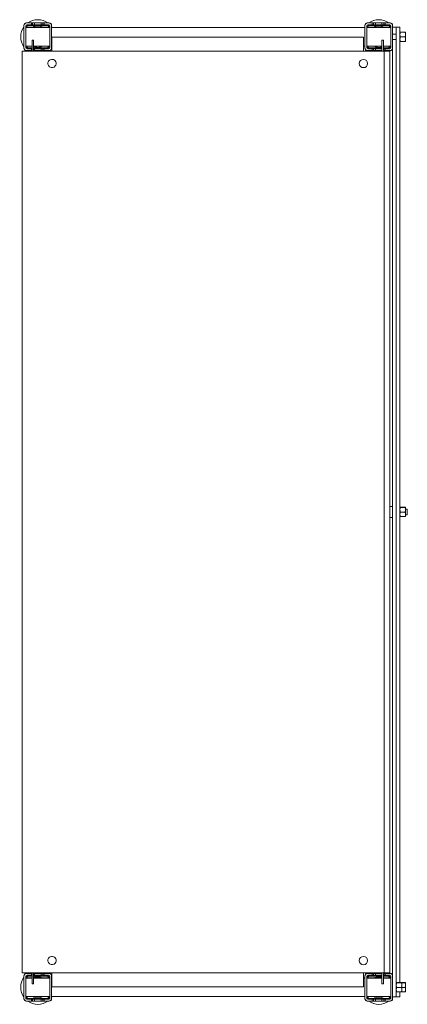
# Model space of a CAD drawing. Header units: millimetres. Extents: x -21 to 399, y -712 to 356.
import ezdxf

# ---------------------------------------------------------------- set-up
doc = ezdxf.new("R2010")
doc.units = ezdxf.units.MM

msp = doc.modelspace()

# ---------------------------------------------------------------- linework, layer by layer
at = {"color": 0, "linetype": 'Continuous', "lineweight": 0}
for p, q in [((-16.8, 349.8), (-16.8, 349.3)), ((-16.8, 349.3), (-16.8, 325.3)), ((-14.8, 349.3), (-14.8, 325.3)), ((-14.8, 347.4), (11.2, 347.4)), ((-14.8, 347.3), (-12.8, 347.3)), ((-14.8, 347.2), (11.2, 347.2)), ((-13.8, 352.3), (-14.3, 352.3)), ((-8.8, 352.3), (-13.8, 352.3)), ((-8.8, 350.3), (-13.8, 350.3)), ((-0.8, 347.3), (-12.8, 347.3)), ((-12.8, 347.3), (-12.8, 347.2)), ((8.2, 349.8), (-11.8, 349.8)), ((8.2, 349.3), (-11.8, 349.3)), ((-8.8, 350.3), (-8.8, 352.3)), ((-8.8, 352.3), (-7.4, 352.3)), ((-8.8, 350.3), (-7.4, 350.3)), ((-7.4, 352.3), (-5.3, 352.3)), ((-7.4, 352.3), (-7.4, 350.3)), ((-7.4, 350.3), (-5.3, 350.3)), ((1.7, 352.3), (-5.3, 352.3)), ((-5.3, 352.3), (-5.3, 350.3)), ((1.7, 350.3), (-5.3, 350.3)), ((-0.8, 347.2), (-0.8, 347.3)), ((-0.8, 347.3), (1.2, 347.3)), ((1.2, 347.3), (1.2, 347.2)), ((1.7, 350.3), (1.7, 352.3)), ((1.7, 352.3), (3.8, 352.3)), ((1.7, 350.3), (3.8, 350.3)), ((3.8, 352.3), (5.2, 352.3)), ((3.8, 352.3), (3.8, 350.3)), ((3.8, 350.3), (5.2, 350.3)), ((10.2, 352.3), (5.2, 352.3)), ((5.2, 352.3), (5.2, 350.3)), ((10.2, 350.3), (5.2, 350.3)), ((10.7, 352.3), (10.2, 352.3)), ((11.2, 325.3), (11.2, 349.3)), ((13.2, 349.3), (13.2, 349.8)), ((13.2, 325.3), (13.2, 349.3)), ((13.2, 347.4), (353.2, 347.4)), ((13.2, 347.2), (353.2, 347.2)), ((353.2, 349.8), (353.2, 349.3)), ((353.2, 349.3), (353.2, 325.3)), ((355.2, 349.3), (355.2, 325.3)), ((355.2, 347.4), (381.2, 347.4)), ((355.2, 347.2), (381.2, 347.2)), ((356.2, 352.3), (355.7, 352.3)), ((361.2, 352.3), (356.2, 352.3)), ((361.2, 350.3), (356.2, 350.3)), ((378.2, 349.8), (358.2, 349.8)), ((378.2, 349.3), (358.2, 349.3)), ((361.2, 350.3), (361.2, 352.3)), ((362.6, 352.3), (361.2, 352.3)), ((361.2, 350.3), (362.6, 350.3)), ((364.7, 352.3), (362.6, 352.3)), ((362.6, 350.3), (362.6, 352.3)), ((362.6, 350.3), (364.7, 350.3)), ((371.7, 352.3), (364.7, 352.3)), ((364.7, 352.3), (364.7, 350.3)), ((371.7, 350.3), (364.7, 350.3)), ((365.2, 347.2), (365.2, 347.3)), ((365.2, 347.3), (367.2, 347.3)), ((379.2, 347.3), (367.2, 347.3)), ((367.2, 347.3), (367.2, 347.2)), ((371.7, 350.3), (371.7, 352.3)), ((373.8, 352.3), (371.7, 352.3)), ((371.7, 350.3), (373.8, 350.3)), ((375.2, 352.3), (373.8, 352.3)), ((373.8, 350.3), (373.8, 352.3)), ((373.8, 350.3), (375.2, 350.3)), ((380.2, 352.3), (375.2, 352.3)), ((375.2, 352.3), (375.2, 350.3)), ((380.2, 350.3), (375.2, 350.3)), ((379.2, 347.2), (379.2, 347.3)), ((379.2, 347.3), (381.2, 347.3)), ((380.7, 352.3), (380.2, 352.3)), ((381.2, 325.3), (381.2, 349.3)), ((383.2, 349.3), (383.2, 349.8)), ((383.2, 325.3), (383.2, 349.3)), ((387.2, 347.6), (383.2, 347.6)), ((387.2, 347.6), (387.2, 347)), ((391.2, 347.6), (387.2, 347.6)), ((387.2, 347), (387.2, 346.9)), ((387.2, 346.9), (387.2, 328.4)), ((391.2, 347), (391.2, 347.6)), ((391.2, 347), (391.2, 346.9)), ((391.2, 328.4), (391.2, 346.9)), ((391.2, 342.4), (391.7, 342.4)), ((391.2, 342.3), (391.2, 342.3)), ((391.7, 342.4), (396.9, 342.4)), ((391.7, 342.2), (396.9, 342.2)), ((397.3, 342.3), (397.3, 342.3)), ((397.3, 342.3), (397.3, 339.7)), ((397.3, 342.3), (397.3, 342.3)), ((-8, 333.6), (-6.5, 333.6)), ((-8, 333.6), (-8, 331.8)), ((-8, 321.8), (-8, 331.8)), ((-6.5, 333.6), (-6.5, 331.8)), ((-6.5, 321.8), (-6.5, 331.8)), ((13.6, 336.8), (351.6, 336.8)), ((13.6, 336.8), (13.6, 321.8)), ((351.6, 321.8), (351.6, 336.8)), ((373.2, 333.6), (371.7, 333.6)), ((371.7, 331.8), (371.7, 333.6)), ((371.7, 331.8), (371.7, 324.3)), ((373.2, 331.8), (373.2, 333.6)), ((373.2, 331.8), (373.2, 321.8)), ((387.2, 340.3), (383.2, 340.3)), ((387.2, 334.3), (383.2, 334.3)), ((391.2, 332.3), (391.7, 332.3)), ((391.2, 332.3), (391.2, 332.3)), ((391.7, 337.2), (396.9, 337.2)), ((391.7, 332.3), (396.9, 332.3)), ((397.3, 339.7), (397.3, 334.7)), ((397.3, 332.3), (397.3, 334.7)), ((397.3, 332.3), (397.3, 332.3)), ((-18.9, 321.8), (-18.9, -678.2)), ((-15.6, 321.8), (-18.9, 321.8)), ((-16.8, 325.3), (-16.8, 324.8)), ((-15.6, 321.8), (372.1, 321.8)), ((-14.8, 327.2), (-8, 327.2)), ((-14.3, 322.3), (-13.8, 322.3)), ((-13.8, 324.3), (-8.8, 324.3)), ((-13.8, 322.3), (-8.8, 322.3)), ((-11.8, 325.3), (-8, 325.3)), ((-11.8, 324.8), (-8, 324.8)), ((-8.8, 322.3), (-8.8, 324.3)), ((-8, 324.3), (-8.8, 324.3)), ((-8.8, 322.3), (-8, 322.3)), ((-6.5, 327.2), (11.2, 327.2)), ((-6.5, 325.3), (8.2, 325.3)), ((-6.5, 324.8), (8.2, 324.8)), ((-5.3, 324.3), (-6.5, 324.3)), ((-6.5, 322.3), (-5.3, 322.3)), ((-5.3, 324.3), (1.7, 324.3)), ((-5.3, 324.3), (-5.3, 322.3)), ((-5.3, 322.3), (1.7, 322.3)), ((1.7, 322.3), (1.7, 324.3)), ((3.8, 324.3), (1.7, 324.3)), ((1.7, 322.3), (3.8, 322.3)), ((5.2, 324.3), (3.8, 324.3)), ((3.8, 324.3), (3.8, 322.3)), ((3.8, 322.3), (5.2, 322.3)), ((5.2, 324.3), (10.2, 324.3)), ((5.2, 324.3), (5.2, 322.3)), ((5.2, 322.3), (10.2, 322.3)), ((10.2, 322.3), (10.7, 322.3)), ((13.2, 327.2), (13.6, 327.2)), ((13.2, 324.8), (13.2, 325.3)), ((351.6, 327.2), (353.2, 327.2)), ((353.2, 325.3), (353.2, 324.8)), ((355.2, 327.2), (371.7, 327.2)), ((355.7, 322.3), (356.2, 322.3)), ((356.2, 324.3), (361.2, 324.3)), ((356.2, 322.3), (361.2, 322.3)), ((358.2, 325.3), (371.7, 325.3)), ((358.2, 324.8), (371.7, 324.8)), ((361.2, 322.3), (361.2, 324.3)), ((362.6, 324.3), (361.2, 324.3)), ((362.6, 322.3), (361.2, 322.3)), ((364.7, 324.3), (362.6, 324.3)), ((362.6, 322.3), (362.6, 324.3)), ((364.7, 322.3), (362.6, 322.3)), ((364.7, 324.3), (371.7, 324.3)), ((364.7, 324.3), (364.7, 322.3)), ((364.7, 322.3), (371.7, 322.3)), ((371.7, 322.3), (371.7, 324.3)), ((371.7, 322.3), (371.7, 321.8)), ((372.1, 321.8), (374.1, 321.8)), ((373.2, 327.2), (381.2, 327.2)), ((373.2, 325.3), (378.2, 325.3)), ((373.2, 324.8), (378.2, 324.8)), ((373.8, 324.3), (373.2, 324.3)), ((373.8, 322.3), (373.2, 322.3)), ((375.2, 324.3), (373.8, 324.3)), ((373.8, 322.3), (373.8, 324.3)), ((375.2, 322.3), (373.8, 322.3)), ((374.1, 321.8), (374.1, -678.2)), ((380.1, 321.8), (374.1, 321.8)), ((375.2, 324.3), (380.2, 324.3)), ((375.2, 324.3), (375.2, 322.3)), ((375.2, 322.3), (380.2, 322.3)), ((380.1, 321.8), (380.1, -678.2)), ((380.2, 322.3), (380.7, 322.3)), ((383.2, 325.3), (383.2, -681.7)), ((387.2, 328.4), (387.2, -178.2)), ((391.2, 328.4), (391.2, -688.6)), ((383.2, -172.2), (380.9, -172.2)), ((387.2, -178.2), (387.2, -684.8)), ((391.2, -173.2), (391.2, -173.2)), ((391.7, -173.1), (396.9, -173.1)), ((391.7, -173.3), (396.9, -173.3)), ((391.7, -178.3), (396.9, -178.3)), ((397.3, -173.2), (397.3, -173.2)), ((397.3, -173.2), (397.3, -175.8)), ((397.3, -173.2), (397.3, -173.2)), ((399.2, -175.2), (397.3, -175.2)), ((397.3, -175.8), (397.3, -180.8)), ((397.3, -183.2), (397.3, -180.8)), ((399.2, -181.2), (397.3, -181.2)), ((399.2, -175.2), (399.2, -177.3)), ((399.2, -177.3), (399.2, -181.2)), ((383.2, -184.2), (380.9, -184.2)), ((391.2, -183.2), (391.2, -183.2)), ((391.7, -183.2), (396.9, -183.2)), ((397.3, -183.2), (397.3, -183.2)), ((-18.9, -678.2), (-15.6, -678.2)), ((-16.8, -681.2), (-16.8, -681.7)), ((-16.8, -681.7), (-16.8, -705.7)), ((-15.6, -678.2), (372.1, -678.2)), ((-14.8, -681.7), (-14.8, -705.7)), ((-13.8, -678.7), (-14.3, -678.7)), ((-8.8, -678.7), (-13.8, -678.7)), ((-8.8, -680.7), (-13.8, -680.7)), ((-8, -681.2), (-11.8, -681.2)), ((-8, -681.7), (-11.8, -681.7)), ((-8.8, -680.7), (-8.8, -678.7)), ((-8.8, -678.7), (-8, -678.7)), ((-8.8, -680.7), (-8, -680.7)), ((-8, -688.2), (-8, -678.2)), ((-6.5, -688.2), (-6.5, -678.2)), ((-6.5, -678.7), (-5.3, -678.7)), ((-6.5, -680.7), (-5.3, -680.7)), ((8.2, -681.2), (-6.5, -681.2)), ((8.2, -681.7), (-6.5, -681.7)), ((1.7, -678.7), (-5.3, -678.7)), ((-5.3, -678.7), (-5.3, -680.7)), ((1.7, -680.7), (-5.3, -680.7)), ((1.7, -680.7), (1.7, -678.7)), ((1.7, -678.7), (3.8, -678.7)), ((1.7, -680.7), (3.8, -680.7)), ((3.8, -678.7), (5.2, -678.7)), ((3.8, -678.7), (3.8, -680.7)), ((3.8, -680.7), (5.2, -680.7)), ((10.2, -678.7), (5.2, -678.7)), ((5.2, -678.7), (5.2, -680.7)), ((10.2, -680.7), (5.2, -680.7)), ((10.7, -678.7), (10.2, -678.7)), ((11.2, -705.7), (11.2, -681.7)), ((13.2, -681.7), (13.2, -681.2)), ((13.2, -705.7), (13.2, -681.7)), ((13.6, -678.2), (13.6, -693.2)), ((351.6, -693.2), (351.6, -678.2)), ((353.2, -681.2), (353.2, -681.7)), ((353.2, -681.7), (353.2, -705.7)), ((355.2, -681.7), (355.2, -705.7)), ((356.2, -678.7), (355.7, -678.7)), ((361.2, -678.7), (356.2, -678.7)), ((361.2, -680.7), (356.2, -680.7)), ((371.7, -681.2), (358.2, -681.2)), ((371.7, -681.7), (358.2, -681.7)), ((361.2, -680.7), (361.2, -678.7)), ((362.6, -678.7), (361.2, -678.7)), ((361.2, -680.7), (362.6, -680.7)), ((364.7, -678.7), (362.6, -678.7)), ((362.6, -680.7), (362.6, -678.7)), ((362.6, -680.7), (364.7, -680.7)), ((371.7, -678.7), (364.7, -678.7)), ((364.7, -678.7), (364.7, -680.7)), ((371.7, -680.7), (364.7, -680.7)), ((371.7, -678.2), (371.7, -678.7)), ((371.7, -680.7), (371.7, -678.7)), ((371.7, -680.7), (371.7, -688.2)), ((374.1, -678.2), (372.1, -678.2)), ((373.2, -678.2), (373.2, -688.2)), ((373.8, -678.7), (373.2, -678.7)), ((373.2, -680.7), (373.8, -680.7)), ((378.2, -681.2), (373.2, -681.2)), ((378.2, -681.7), (373.2, -681.7)), ((375.2, -678.7), (373.8, -678.7)), ((373.8, -680.7), (373.8, -678.7)), ((373.8, -680.7), (375.2, -680.7)), ((374.1, -678.2), (380.1, -678.2)), ((380.2, -678.7), (375.2, -678.7)), ((375.2, -678.7), (375.2, -680.7)), ((380.2, -680.7), (375.2, -680.7)), ((380.7, -678.7), (380.2, -678.7)), ((381.2, -705.7), (381.2, -681.7)), ((383.2, -705.7), (383.2, -681.7)), ((-14.8, -683.6), (-8, -683.6)), ((-14.8, -683.7), (-12.8, -683.7)), ((-14.8, -683.8), (-8, -683.8)), ((-8, -683.7), (-12.8, -683.7)), ((-12.8, -683.7), (-12.8, -683.8)), ((-8, -688.2), (-8, -690)), ((-8, -690), (-6.5, -690)), ((-6.5, -683.6), (11.2, -683.6)), ((-0.8, -683.7), (-6.5, -683.7)), ((-6.5, -683.8), (11.2, -683.8)), ((-6.5, -688.2), (-6.5, -690)), ((-0.8, -683.8), (-0.8, -683.7)), ((-0.8, -683.7), (1.2, -683.7)), ((1.2, -683.7), (1.2, -683.8)), ((13.2, -683.6), (13.6, -683.6)), ((13.2, -683.8), (13.6, -683.8)), ((351.6, -693.2), (13.6, -693.2)), ((351.6, -683.6), (353.2, -683.6)), ((351.6, -683.8), (353.2, -683.8)), ((355.2, -683.6), (371.7, -683.6)), ((355.2, -683.8), (371.7, -683.8)), ((365.2, -683.8), (365.2, -683.7)), ((365.2, -683.7), (367.2, -683.7)), ((371.7, -683.7), (367.2, -683.7)), ((367.2, -683.7), (367.2, -683.8)), ((371.7, -690), (371.7, -688.2)), ((373.2, -690), (371.7, -690)), ((373.2, -683.6), (381.2, -683.6)), ((379.2, -683.7), (373.2, -683.7)), ((373.2, -683.8), (381.2, -683.8)), ((373.2, -690), (373.2, -688.2)), ((379.2, -683.8), (379.2, -683.7)), ((379.2, -683.7), (381.2, -683.7)), ((387.2, -703.2), (387.2, -684.8)), ((387.2, -688.7), (387.2, -688.7)), ((387.7, -688.6), (392.9, -688.6)), ((387.7, -688.8), (392.9, -688.8)), ((387.7, -693.8), (392.9, -693.8)), ((392.9, -688.6), (396.9, -688.6)), ((393.3, -688.7), (393.3, -688.7)), ((393.3, -688.7), (393.3, -691.3)), ((393.3, -688.7), (393.3, -688.7)), ((393.3, -688.8), (396.9, -688.8)), ((393.3, -691.3), (393.3, -696.3)), ((393.3, -693.8), (396.9, -693.8)), ((397.3, -688.7), (397.3, -688.7)), ((397.3, -688.7), (397.3, -691.3)), ((397.3, -688.7), (397.3, -688.7)), ((397.3, -691.3), (397.3, -696.3)), ((-14.8, -703.8), (11.2, -703.8)), ((13.2, -703.8), (353.2, -703.8)), ((355.2, -703.8), (381.2, -703.8)), ((387.2, -703.9), (383.2, -703.9)), ((387.2, -698.7), (387.2, -698.7)), ((387.2, -703.2), (387.2, -703.3)), ((387.2, -703.9), (387.2, -703.3)), ((391.2, -703.9), (387.2, -703.9)), ((387.7, -698.7), (392.9, -698.7)), ((391.2, -703.9), (391.2, -698.7)), ((392.9, -698.7), (396.9, -698.7)), ((393.3, -698.7), (393.3, -696.3)), ((393.3, -698.7), (393.3, -698.7)), ((397.3, -698.7), (397.3, -696.3)), ((397.3, -698.7), (397.3, -698.7)), ((-16.8, -705.7), (-16.8, -706.2)), ((-14.3, -708.7), (-13.8, -708.7)), ((-13.8, -706.7), (-8.8, -706.7)), ((-13.8, -708.7), (-8.8, -708.7)), ((-11.8, -705.7), (8.2, -705.7)), ((-11.8, -706.2), (8.2, -706.2)), ((-8.8, -708.7), (-8.8, -706.7)), ((-7.4, -706.7), (-8.8, -706.7)), ((-8.8, -708.7), (-7.4, -708.7)), ((-5.3, -706.7), (-7.4, -706.7)), ((-7.4, -706.7), (-7.4, -708.7)), ((-7.4, -708.7), (-5.3, -708.7)), ((-5.3, -706.7), (1.7, -706.7)), ((-5.3, -706.7), (-5.3, -708.7)), ((-5.3, -708.7), (1.7, -708.7)), ((1.7, -708.7), (1.7, -706.7)), ((3.8, -706.7), (1.7, -706.7)), ((1.7, -708.7), (3.8, -708.7)), ((5.2, -706.7), (3.8, -706.7)), ((3.8, -706.7), (3.8, -708.7)), ((3.8, -708.7), (5.2, -708.7)), ((5.2, -706.7), (10.2, -706.7)), ((5.2, -706.7), (5.2, -708.7)), ((5.2, -708.7), (10.2, -708.7)), ((10.2, -708.7), (10.7, -708.7)), ((13.2, -706.2), (13.2, -705.7)), ((353.2, -705.7), (353.2, -706.2)), ((355.7, -708.7), (356.2, -708.7)), ((356.2, -706.7), (361.2, -706.7)), ((356.2, -708.7), (361.2, -708.7)), ((358.2, -705.7), (378.2, -705.7)), ((358.2, -706.2), (378.2, -706.2)), ((361.2, -708.7), (361.2, -706.7)), ((362.6, -706.7), (361.2, -706.7)), ((362.6, -708.7), (361.2, -708.7)), ((364.7, -706.7), (362.6, -706.7)), ((362.6, -708.7), (362.6, -706.7)), ((364.7, -708.7), (362.6, -708.7)), ((364.7, -706.7), (371.7, -706.7)), ((364.7, -706.7), (364.7, -708.7)), ((364.7, -708.7), (371.7, -708.7)), ((371.7, -708.7), (371.7, -706.7)), ((373.8, -706.7), (371.7, -706.7)), ((373.8, -708.7), (371.7, -708.7)), ((375.2, -706.7), (373.8, -706.7)), ((373.8, -708.7), (373.8, -706.7)), ((375.2, -708.7), (373.8, -708.7)), ((375.2, -706.7), (380.2, -706.7)), ((375.2, -706.7), (375.2, -708.7)), ((375.2, -708.7), (380.2, -708.7)), ((380.2, -708.7), (380.7, -708.7)), ((383.2, -706.2), (383.2, -705.7))]:
    msp.add_line(p, q, dxfattribs=at)
at = {"color": 0, "linetype": 'Continuous', "lineweight": 0, "extrusion": (0, 0, -1)}
for centre, radius, start, end in [((1.8, 337.3), 18.5, 54.1752, 90), ((1.8, 337.3), 18.5, 90, 125.8248), ((-368.2, 337.3), 18.5, 54.1752, 90), ((-368.2, 337.3), 18.5, 90, 125.8248), ((1.8, 337.3), 18.5, 324.1752, 35.8248), ((1.8, 337.3), 18.5, 144.1752, 146.9107), ((-368.2, 337.3), 18.5, 33.0893, 35.8248), ((-368.2, 337.3), 18.5, 144.1752, 146.4504), ((1.8, 337.3), 18.5, 303.0875, 305.8248), ((1.8, 337.3), 18.5, 234.1752, 236.9125), ((1.8, 337.3), 18.5, 213.671, 215.8248), ((-368.2, 337.3), 18.5, 324.1752, 326.9107), ((-368.2, 337.3), 18.5, 303.0875, 305.8248), ((-368.2, 337.3), 18.5, 234.1752, 236.9125), ((-388.6, -178.2), 10, 31.7486, 35.2515), ((-380.9, -172.7), 0.54, 35.2515, 90), ((-388.6, -178.2), 10, 324.7485, 328.2514), ((-380.9, -183.6), 0.54, 270, 324.7485), ((1.8, -693.7), 18.5, 324.1752, 35.8248), ((1.8, -693.7), 18.5, 54.1752, 56.9125), ((1.8, -693.7), 18.5, 123.0875, 125.8248), ((1.8, -693.7), 18.5, 144.1752, 146.329), ((-368.2, -693.7), 18.5, 33.0893, 35.8248), ((-368.2, -693.7), 18.5, 54.1752, 56.9125), ((-368.2, -693.7), 18.5, 123.0875, 125.8248), ((1.8, -693.7), 18.5, 213.0893, 215.8248), ((-368.2, -693.7), 18.5, 324.1752, 326.9107), ((-368.2, -693.7), 18.5, 213.5496, 215.8248), ((1.8, -693.7), 18.5, 270, 305.8248), ((1.8, -693.7), 18.5, 234.1752, 270), ((-368.2, -693.7), 18.5, 270, 305.8248), ((-368.2, -693.7), 18.5, 234.1752, 270)]:
    msp.add_arc(centre, radius, start, end, dxfattribs=at)
at = {"color": 0, "linetype": 'Continuous', "lineweight": 0}
for centre, radius, start, end in [((-13.8, 349.3), 3, 90, 180), ((-14.3, 349.8), 2.5, 90, 180), ((-13.8, 349.3), 1, 90, 180), ((-11.8, 347.3), 2.5, 90, 177.7076), ((-11.8, 347.3), 1.99, 90, 177.1251), ((-1.8, 337.3), 11.5, 90, 118.5667), ((-1.8, 337.3), 11.5, 61.4333, 90), ((8.2, 347.3), 2.5, 2.2924, 90), ((8.2, 347.3), 1.99, 2.8749, 90), ((10.2, 349.3), 3, 0, 90), ((10.2, 349.3), 1, 0, 90), ((10.7, 349.8), 2.5, 0, 90), ((356.2, 349.3), 3, 90, 180), ((355.7, 349.8), 2.5, 90, 180), ((356.2, 349.3), 1, 90, 180), ((358.2, 347.3), 2.5, 90, 177.7076), ((358.2, 347.3), 1.99, 90, 177.1251), ((368.2, 337.3), 11.5, 90, 118.5667), ((368.2, 337.3), 11.5, 61.4333, 90), ((378.2, 347.3), 2.5, 2.2924, 90), ((378.2, 347.3), 1.99, 2.8749, 90), ((380.2, 349.3), 3, 0, 90), ((380.2, 349.3), 1, 0, 90), ((380.7, 349.8), 2.5, 0, 90), ((-13.8, 325.3), 3, 180, 270), ((-14.3, 324.8), 2.5, 180, 270), ((-13.8, 325.3), 1, 180, 270), ((-11.8, 327.3), 2.5, 182.2924, 270), ((-11.8, 327.3), 1.99, 182.8749, 270), ((-1.8, 337.3), 11.5, 245.8372, 270), ((-1.8, 337.3), 11.5, 270, 298.5667), ((8.2, 327.3), 2.5, 270, 357.7076), ((8.2, 327.3), 1.99, 270, 357.1251), ((10.2, 325.3), 1, 270, 0), ((10.2, 325.3), 3, 270, 0), ((10.7, 324.8), 2.5, 270, 0), ((356.2, 325.3), 3, 180, 270), ((355.7, 324.8), 2.5, 180, 270), ((356.2, 325.3), 1, 180, 270), ((358.2, 327.3), 2.5, 182.2924, 270), ((358.2, 327.3), 1.99, 182.8749, 270), ((368.2, 337.3), 11.5, 241.4333, 270), ((368.2, 337.3), 11.5, 270, 287.7189), ((368.2, 337.3), 11.5, 295.7715, 298.5667), ((378.2, 327.3), 2.5, 270, 357.7076), ((378.2, 327.3), 1.99, 270, 357.1251), ((380.2, 325.3), 1, 270, 0), ((380.2, 325.3), 3, 270, 0), ((380.7, 324.8), 2.5, 270, 0), ((13.6, 308.3), 4.5, 143.5876, 323.5876), ((13.6, 308.3), 4.5, 323.5876, 143.5876), ((351.6, 308.3), 4.5, 0, 180), ((351.6, 308.3), 4.5, 180, 0), ((13.6, -664.7), 4.5, 143.5876, 323.5876), ((13.6, -664.7), 4.5, 323.5876, 143.5876), ((351.6, -664.7), 4.5, 0, 180), ((351.6, -664.7), 4.5, 180, 0), ((-13.8, -681.7), 3, 90, 180), ((-14.3, -681.2), 2.5, 90, 180), ((-13.8, -681.7), 1, 90, 180), ((-11.8, -683.7), 2.5, 90, 177.7076), ((-11.8, -683.7), 1.99, 90, 177.1251), ((-1.8, -693.7), 11.5, 90, 114.1628), ((-1.8, -693.7), 11.5, 61.4333, 90), ((8.2, -683.7), 2.5, 2.2924, 90), ((8.2, -683.7), 1.99, 2.8749, 90), ((10.2, -681.7), 3, 0, 90), ((10.2, -681.7), 1, 0, 90), ((10.7, -681.2), 2.5, 0, 90), ((356.2, -681.7), 3, 90, 180), ((355.7, -681.2), 2.5, 90, 180), ((356.2, -681.7), 1, 90, 180), ((358.2, -683.7), 2.5, 90, 177.7076), ((358.2, -683.7), 1.99, 90, 177.1251), ((368.2, -693.7), 11.5, 90, 118.5667), ((368.2, -693.7), 11.5, 72.2811, 90), ((368.2, -693.7), 11.5, 61.4333, 64.2285), ((378.2, -683.7), 2.5, 2.2924, 90), ((378.2, -683.7), 1.99, 2.8749, 90), ((380.2, -681.7), 3, 0, 90), ((380.2, -681.7), 1, 0, 90), ((380.7, -681.2), 2.5, 0, 90), ((-11.8, -703.7), 2.5, 182.2924, 270), ((-11.8, -703.7), 1.99, 182.8749, 270), ((-1.8, -693.7), 11.5, 241.4333, 270), ((-1.8, -693.7), 11.5, 270, 298.5667), ((8.2, -703.7), 2.5, 270, 357.7076), ((8.2, -703.7), 1.99, 270, 357.1251), ((358.2, -703.7), 2.5, 182.2924, 270), ((358.2, -703.7), 1.99, 182.8749, 270), ((368.2, -693.7), 11.5, 241.4333, 270), ((368.2, -693.7), 11.5, 270, 298.5667), ((378.2, -703.7), 2.5, 270, 357.7076), ((378.2, -703.7), 1.99, 270, 357.1251), ((-13.8, -705.7), 3, 180, 270), ((-14.3, -706.2), 2.5, 180, 270), ((-13.8, -705.7), 1, 180, 270), ((10.2, -705.7), 1, 270, 0), ((10.2, -705.7), 3, 270, 0), ((10.7, -706.2), 2.5, 270, 0), ((356.2, -705.7), 3, 180, 270), ((355.7, -706.2), 2.5, 180, 270), ((356.2, -705.7), 1, 180, 270), ((380.2, -705.7), 1, 270, 0), ((380.2, -705.7), 3, 270, 0), ((380.7, -706.2), 2.5, 270, 0)]:
    msp.add_arc(centre, radius, start, end, dxfattribs=at)
for points, weights in [([(391.2, 342.3), (391.2, 342.4), (391.7, 342.4)], [2.22975607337, 2.22975607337, 2.06966679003]), ([(391.7, 342.2), (391.2, 342.3), (391.2, 342.3)], [2.06966679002, 2.22975607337, 2.22975607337]), ([(391.2, 339.7), (391.2, 340.9), (391.7, 342.2)], [2.22975607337, 2.22975607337, 2.06966679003]), ([(397.3, 342.3), (397.3, 342.4), (396.9, 342.4)], [2.22975607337, 2.22975607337, 2.06966679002]), ([(396.9, 342.2), (397.3, 342.3), (397.3, 342.3)], [2.06966679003, 2.22975607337, 2.22975607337]), ([(397.3, 339.7), (397.3, 340.9), (396.9, 342.2)], [2.22975607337, 2.22975607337, 2.06966679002]), ([(391.7, 337.2), (391.2, 338.5), (391.2, 339.7)], [2.06966679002, 2.22975607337, 2.22975607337]), ([(391.7, 337.2), (391.2, 335.9), (391.2, 334.7)], [2.06966679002, 2.22975607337, 2.22975607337]), ([(391.2, 334.7), (391.2, 333.6), (391.7, 332.3)], [2.22975607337, 2.22975607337, 2.06966679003]), ([(391.2, 332.3), (391.2, 332.3), (391.7, 332.3)], [2.22932508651, 2.22144966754, 2.06966679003]), ([(396.9, 337.2), (397.3, 338.5), (397.3, 339.7)], [2.06966679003, 2.22975607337, 2.22975607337]), ([(396.9, 337.2), (397.3, 335.9), (397.3, 334.7)], [2.06966679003, 2.22975607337, 2.22975607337]), ([(397.3, 334.7), (397.3, 333.6), (396.9, 332.3)], [2.22975607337, 2.22975607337, 2.06966679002]), ([(397.3, 332.3), (397.3, 332.3), (396.9, 332.3)], [2.22932508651, 2.22144966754, 2.06966679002]), ([(391.2, -173.2), (391.2, -173.1), (391.7, -173.1)], [2.22975607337, 2.22975607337, 2.06966679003]), ([(391.7, -173.3), (391.2, -173.2), (391.2, -173.2)], [2.06966679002, 2.22975607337, 2.22975607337]), ([(391.2, -175.8), (391.2, -174.6), (391.7, -173.3)], [2.22975607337, 2.22975607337, 2.06966679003]), ([(391.7, -178.3), (391.2, -177), (391.2, -175.8)], [2.06966679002, 2.22975607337, 2.22975607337]), ([(391.7, -178.3), (391.2, -179.6), (391.2, -180.8)], [2.06966679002, 2.22975607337, 2.22975607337]), ([(391.2, -180.8), (391.2, -181.9), (391.7, -183.2)], [2.22975607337, 2.22975607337, 2.06966679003]), ([(397.3, -173.2), (397.3, -173.1), (396.9, -173.1)], [2.22975607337, 2.22975607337, 2.06966679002]), ([(396.9, -173.3), (397.3, -173.2), (397.3, -173.2)], [2.06966679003, 2.22975607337, 2.22975607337]), ([(397.3, -175.8), (397.3, -174.6), (396.9, -173.3)], [2.22975607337, 2.22975607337, 2.06966679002]), ([(396.9, -178.3), (397.3, -177), (397.3, -175.8)], [2.06966679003, 2.22975607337, 2.22975607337]), ([(396.9, -178.3), (397.3, -179.6), (397.3, -180.8)], [2.06966679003, 2.22975607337, 2.22975607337]), ([(397.3, -180.8), (397.3, -181.9), (396.9, -183.2)], [2.22975607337, 2.22975607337, 2.06966679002]), ([(391.2, -183.2), (391.2, -183.2), (391.7, -183.2)], [2.22932508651, 2.22144966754, 2.06966679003]), ([(397.3, -183.2), (397.3, -183.2), (396.9, -183.2)], [2.22932508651, 2.22144966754, 2.06966679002]), ([(387.2, -688.7), (387.2, -688.6), (387.7, -688.6)], [2.22975607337, 2.22975607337, 2.06966679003]), ([(387.7, -688.8), (387.2, -688.7), (387.2, -688.7)], [2.06966679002, 2.22975607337, 2.22975607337]), ([(387.2, -691.3), (387.2, -690.1), (387.7, -688.8)], [2.22975607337, 2.22975607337, 2.06966679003]), ([(387.7, -693.8), (387.2, -692.5), (387.2, -691.3)], [2.06966679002, 2.22975607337, 2.22975607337]), ([(387.7, -693.8), (387.2, -695.1), (387.2, -696.3)], [2.06966679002, 2.22975607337, 2.22975607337]), ([(393.3, -688.7), (393.3, -688.6), (392.9, -688.6)], [2.22975607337, 2.22975607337, 2.06966679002]), ([(392.9, -688.8), (393.3, -688.7), (393.3, -688.7)], [2.06966679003, 2.22975607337, 2.22975607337]), ([(393.3, -691.3), (393.3, -690.1), (392.9, -688.8)], [2.22975607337, 2.22975607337, 2.06966679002]), ([(392.9, -693.8), (393.3, -692.5), (393.3, -691.3)], [2.06966679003, 2.22975607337, 2.22975607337]), ([(392.9, -693.8), (393.3, -695.1), (393.3, -696.3)], [2.06966679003, 2.22975607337, 2.22975607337]), ([(397.3, -688.7), (397.3, -688.6), (396.9, -688.6)], [2.22975607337, 2.22975607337, 2.06966679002]), ([(396.9, -688.8), (397.3, -688.7), (397.3, -688.7)], [2.06966679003, 2.22975607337, 2.22975607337]), ([(397.3, -691.3), (397.3, -690.1), (396.9, -688.8)], [2.22975607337, 2.22975607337, 2.06966679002]), ([(396.9, -693.8), (397.3, -692.5), (397.3, -691.3)], [2.06966679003, 2.22975607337, 2.22975607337]), ([(396.9, -693.8), (397.3, -695.1), (397.3, -696.3)], [2.06966679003, 2.22975607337, 2.22975607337]), ([(387.2, -696.3), (387.2, -697.4), (387.7, -698.7)], [2.22975607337, 2.22975607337, 2.06966679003]), ([(387.2, -698.7), (387.2, -698.7), (387.7, -698.7)], [2.22932508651, 2.22144966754, 2.06966679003]), ([(393.3, -696.3), (393.3, -697.4), (392.9, -698.7)], [2.22975607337, 2.22975607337, 2.06966679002]), ([(393.3, -698.7), (393.3, -698.7), (392.9, -698.7)], [2.22932508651, 2.22144966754, 2.06966679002]), ([(397.3, -696.3), (397.3, -697.4), (396.9, -698.7)], [2.22975607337, 2.22975607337, 2.06966679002]), ([(397.3, -698.7), (397.3, -698.7), (396.9, -698.7)], [2.22932508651, 2.22144966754, 2.06966679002])]:
    msp.add_rational_spline(points, weights, degree=2, dxfattribs=at)

doc.saveas('drawing.dxf')
